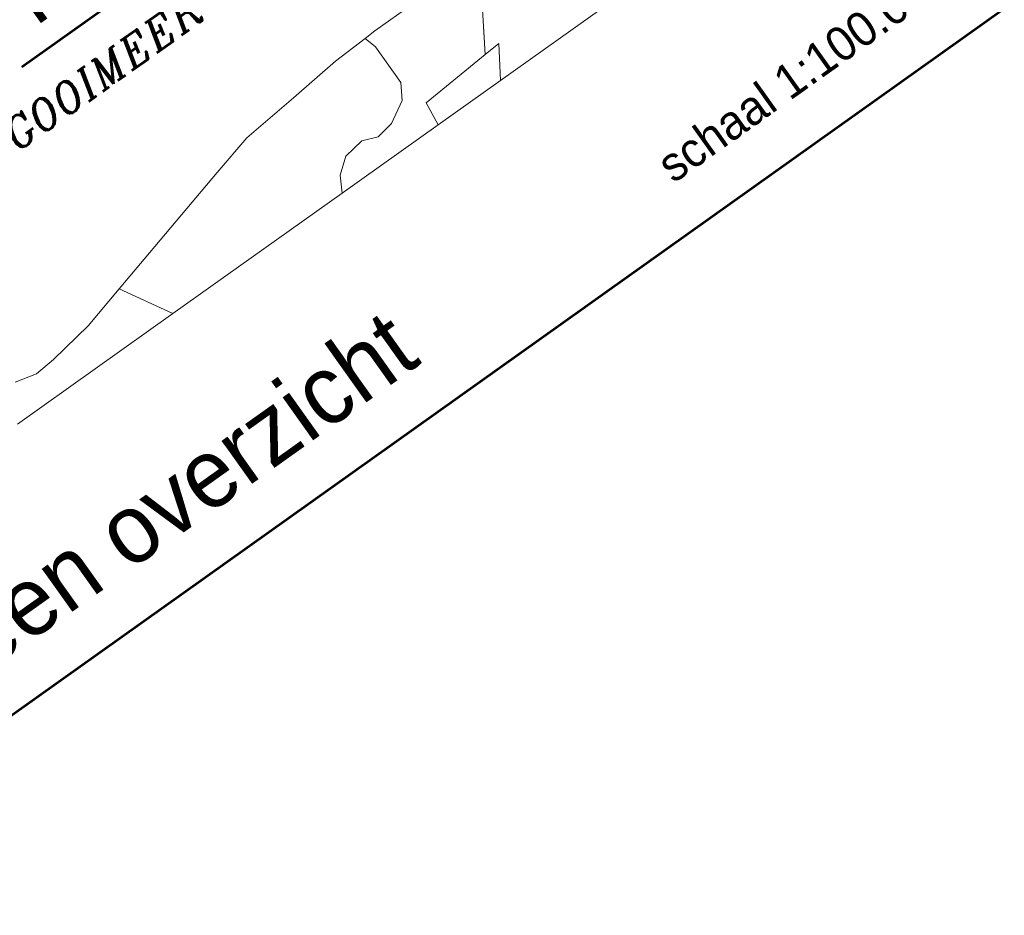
# Model space of a CAD drawing. Header units: metres. Extents: x 148316 to 148653, y 486436 to 486744.
# Tile 50 of 110: x 148552 to 148567, y 486695 to 486709. Entities that reach past the tile are written whole.
import ezdxf
from ezdxf.enums import TextEntityAlignment as Align

# ---------------------------------------------------------------- set-up
doc = ezdxf.new("R2010")
doc.units = ezdxf.units.M
doc.header["$MEASUREMENT"] = 0
for name, color, linetype, lineweight in [('WVB-pen-brm-dik 018', 6, 'Continuous', 13), ('WVB-pen-dik 050', 1, 'Continuous', 53), ('WVB-raster-60%', 253, 'Continuous', 30), ('WVB-tekst-dik 035', 1, 'Continuous', 40), ('WVB-tekst-dik 050', 1, 'Continuous', 53)]:
    doc.layers.add(name, color=color, linetype=linetype, lineweight=lineweight)
doc.styles.add('1 200   cursief   0.18', font='ITALICS.shx', dxfattribs={"height": 0.36})
doc.styles.add('Style-WORKING', font='WORKING.shx')

# ---------------------------------------------------------------- blocks, each defined once
blk = doc.blocks.new('INZET')
at = {"layer": 'WVB-pen-brm-dik 018'}
for p, q in [((-0.08936, -0.138554), (-0.086442, -0.138446)), ((-0.086442, -0.138446), (-0.08936, -0.138554)), ((-0.086442, -0.138446), (-0.085484, -0.13841)), ((-0.085484, -0.13841), (-0.086442, -0.138446)), ((-0.086442, -0.138446), (-0.086172, -0.139435)), ((-0.086172, -0.139435), (-0.086442, -0.138446)), ((-0.085484, -0.13841), (-0.081894, -0.13841)), ((-0.081894, -0.13841), (-0.085484, -0.13841)), ((-0.098406, -0.139415), (-0.093668, -0.138984)), ((-0.093668, -0.138984), (-0.098406, -0.139415)), ((-0.093668, -0.138984), (-0.08936, -0.138554)), ((-0.08936, -0.138554), (-0.093668, -0.138984)), ((-0.079564, -0.144881), (-0.075591, -0.138523)), ((-0.075591, -0.138523), (-0.079564, -0.144881)), ((-0.101852, -0.140277), (-0.098406, -0.139415)), ((-0.098406, -0.139415), (-0.101852, -0.140277)), ((-0.086172, -0.139435), (-0.086172, -0.142836)), ((-0.086172, -0.142836), (-0.086172, -0.139435)), ((-0.113314, -0.143225), (-0.101852, -0.140277)), ((-0.101852, -0.140277), (-0.113314, -0.143225)), ((-0.086172, -0.142836), (-0.086901, -0.144051)), ((-0.086901, -0.144051), (-0.086172, -0.142836)), ((-0.116928, -0.144154), (-0.113314, -0.143225)), ((-0.113314, -0.143225), (-0.116928, -0.144154)), ((-0.111021, -0.147208), (-0.113314, -0.143225)), ((-0.113314, -0.143225), (-0.111021, -0.147208)), ((-0.124107, -0.144441), (-0.122384, -0.144872)), ((-0.122384, -0.144872), (-0.124107, -0.144441)), ((-0.120661, -0.144728), (-0.116928, -0.144154)), ((-0.116928, -0.144154), (-0.120661, -0.144728)), ((-0.086901, -0.144051), (-0.088601, -0.145022)), ((-0.088601, -0.145022), (-0.086901, -0.144051)), ((-0.122384, -0.144872), (-0.120661, -0.144728)), ((-0.120661, -0.144728), (-0.122384, -0.144872)), ((-0.092973, -0.145022), (-0.094188, -0.145994)), ((-0.094188, -0.145994), (-0.092973, -0.145022)), ((-0.091273, -0.144779), (-0.092973, -0.145022)), ((-0.092973, -0.145022), (-0.091273, -0.144779)), ((-0.090059, -0.145265), (-0.091273, -0.144779)), ((-0.091273, -0.144779), (-0.090059, -0.145265)), ((-0.088601, -0.145022), (-0.090059, -0.145265)), ((-0.090059, -0.145265), (-0.088601, -0.145022)), ((-0.085704, -0.147208), (-0.085489, -0.145276)), ((-0.085489, -0.145276), (-0.085704, -0.147208)), ((-0.085489, -0.145276), (-0.079564, -0.144881)), ((-0.079564, -0.144881), (-0.085489, -0.145276)), ((-0.079767, -0.147208), (-0.078202, -0.14479)), ((-0.078202, -0.14479), (-0.079767, -0.147208)), ((-0.078202, -0.14479), (-0.079564, -0.144881)), ((-0.079564, -0.144881), (-0.078202, -0.14479)), ((-0.094188, -0.145994), (-0.094882, -0.147208)), ((-0.094882, -0.147208), (-0.094188, -0.145994)), ((-0.125842, -0.147208), (-0.111021, -0.147208)), ((-0.111021, -0.147208), (-0.094882, -0.147208)), ((-0.094882, -0.147208), (-0.085704, -0.147208)), ((-0.085704, -0.147208), (-0.079767, -0.147208)), ((-0.079767, -0.147208), (-0.070202, -0.147208))]:
    blk.add_line(p, q, dxfattribs=at)
at = {"layer": 'WVB-pen-dik 050', "ltscale": 10}
blk.add_line((-0.166142, -0.165367), (-0.044627, -0.165367), dxfattribs=at)
at = {"layer": 'WVB-tekst-dik 035', "style": '1 200   cursief   0.18'}
blk.add_text('GOOIMEER', height=0.0024, dxfattribs=at).set_placement((-0.113567, -0.129977))
at = {"layer": 'WVB-tekst-dik 035', "style": 'Style-WORKING', "width": 0.983051}
blk.add_text('schaal 1:100.000', height=0.0026663, rotation=359.9979, dxfattribs=at).set_placement((-0.060137, -0.160224), align=Align.MIDDLE_CENTER)
at = {"layer": 'WVB-tekst-dik 050', "style": 'Style-WORKING', "width": 0.983051}
blk.add_text('algemeen overzicht', height=0.00533266, rotation=359.9979, dxfattribs=at).set_placement((-0.127801, -0.158883), align=Align.MIDDLE_CENTER)

msp = doc.modelspace()

# ---------------------------------------------------------------- linework, layer by layer
at = {"layer": 'WVB-tekst-dik 050'}
msp.add_line((148551.77, 486708.177), (148556.134, 486711.283), dxfattribs=at)

# ---------------------------------------------------------------- block references
at = {"layer": 'WVB-raster-60%', "xscale": 200, "yscale": 200, "zscale": 200, "rotation": 35.4407035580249}
msp.add_blockref('INZET', (148555.136, 486741.204), dxfattribs=at)

# ---------------------------------------------------------------- texts
at = {"layer": 'WVB-tekst-dik 050', "linetype": 'Continuous', "style": 'Style-WORKING', "width": 0.983051}
msp.add_text('locatie', height=1.0665, rotation=35.4407, dxfattribs=at).set_placement((148553.331, 486710.412), align=Align.MIDDLE_CENTER)

doc.saveas('drawing.dxf')
